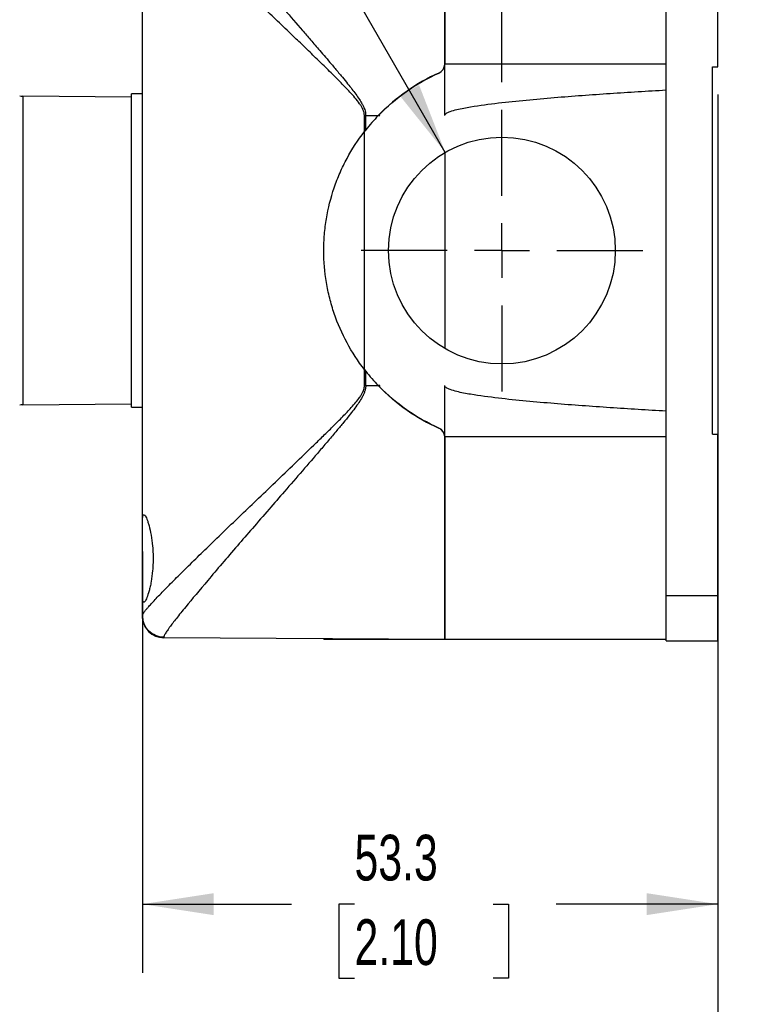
# Model space of a CAD drawing. Header units: millimetres. Extents: x 13 to 546, y 13 to 419.
# Tile 10 of 19: x 247 to 316, y 97 to 188. Entities that reach past the tile are written whole.
import ezdxf

# ---------------------------------------------------------------- set-up
doc = ezdxf.new("R2010")
doc.units = ezdxf.units.MM
doc.header["$LTSCALE"] = 2
doc.linetypes.add('SLD-Center', pattern=[19.05, 15.24, -1.27, 1.27, -1.27])
doc.linetypes.add('SLD-Solid', pattern=[0])
doc.layers.add('CENTER', color=40, linetype='SLD-Center')
doc.layers.add('DIMENSIONS', color=140, linetype='SLD-Solid', lineweight=25)
doc.styles.add('SLDTEXTSTYLE0', font='TXT', dxfattribs={"width": 0.7})
doc.dimstyles.new('SLDDIMSTYLE0', dxfattribs={"dimtxt": 4.316016, "dimasz": 6.604, "dimexe": 0, "dimexo": 0.0625, "dimgap": 1.079004, "dimtad": 0, "dimtih": 1, "dimtoh": 1, "dimrnd": 1e-09, "dimzin": 4, "dimdsep": 46, "dimtxsty": 'SLDTEXTSTYLE0', "dimsah": 1, "dimcen": 0.09, "dimadec": 0, "dimazin": 1, "dimtfac": 1, "dimtofl": 0, "dimtmove": 0, "dimatfit": 3, "dimfxl": 0, "dimfrac": 2, "dimtolj": 1, "dimtzin": 12, "dimarcsym": 0})
doc.dimstyles.new('SLDDIMSTYLE1', dxfattribs={"dimtxt": 4.316016, "dimasz": 6.604, "dimexe": 0, "dimexo": 0.0625, "dimgap": 1.079004, "dimtad": 0, "dimtih": 1, "dimtoh": 1, "dimrnd": 1e-09, "dimzin": 12, "dimdsep": 46, "dimtxsty": 'SLDTEXTSTYLE0', "dimsah": 1, "dimcen": 0.09, "dimadec": 0, "dimazin": 3, "dimtfac": 1, "dimtofl": 0, "dimtmove": 0, "dimatfit": 3, "dimfxl": 0, "dimfrac": 2, "dimtolj": 1, "dimtzin": 12, "dimarcsym": 0})
doc.dimstyles.new('SLDDIMSTYLE2', dxfattribs={"dimtxt": 4.316016, "dimasz": 6.604, "dimexe": 0, "dimexo": 0.0625, "dimgap": 1.079004, "dimtad": 0, "dimtih": 1, "dimtoh": 1, "dimrnd": 1e-09, "dimzin": 12, "dimdsep": 46, "dimtxsty": 'SLDTEXTSTYLE0', "dimsah": 1, "dimcen": 0, "dimadec": 0, "dimazin": 3, "dimtfac": 1, "dimtofl": 0, "dimtmove": 0, "dimatfit": 3, "dimfxl": 0, "dimfrac": 2, "dimtolj": 1, "dimtzin": 12, "dimarcsym": 0})

# ---------------------------------------------------------------- blocks, each defined once
blk = doc.blocks.new('_D_2')
at = {"layer": 'DIMENSIONS'}
for p, q in [((252.47, 235.214), (231.08, 235.214)), ((286.909, 175.564), (252.47, 235.214))]:
    blk.add_line(p, q, dxfattribs=at)
blk.add_solid([(286.909, 175.564), (284.487, 181.792), (282.727, 180.776)], dxfattribs=at)
at = {"layer": 'DIMENSIONS', "char_height": 4.2333, "attachment_point": 1, "style": 'SLDTEXTSTYLE0'}
for s, insert in [('M20', (215.966, 244.101)), ('M25', (215.966, 237.241)), ('KNOCKOUT', (205.688, 230.381))]:
    blk.add_mtext(s, dxfattribs=dict(at, insert=insert))
blk = doc.blocks.new('_D_3')
at = {"layer": 'DIMENSIONS'}
for p, q in [((292.159, 182.051), (292.159, 233.207)), ((312.159, 205.158), (312.159, 233.207)), ((292.159, 226.857), (312.159, 226.857)), ((312.159, 226.857), (322.218, 226.857)), ((328.066, 226.857), (326.617, 226.857)), ((326.617, 226.857), (326.617, 219.998)), ((340.891, 226.857), (342.341, 226.857)), ((342.341, 226.857), (342.341, 219.998)), ((326.617, 219.998), (328.066, 219.998)), ((342.341, 219.998), (340.891, 219.998))]:
    blk.add_line(p, q, dxfattribs=at)
for points in [[(292.159, 226.857), (298.763, 225.841), (298.763, 227.873)], [(312.159, 226.857), (305.555, 227.873), (305.555, 225.841)]]:
    blk.add_solid(points, dxfattribs=at)
at = {"layer": 'DIMENSIONS', "char_height": 4.2333, "attachment_point": 1, "style": 'SLDTEXTSTYLE0'}
for s, insert in [('20.0', (328.066, 233.281)), ('0.79', (328.066, 225.455))]:
    blk.add_mtext(s, dxfattribs=dict(at, insert=insert))
blk = doc.blocks.new('_D_4')
at = {"layer": 'DIMENSIONS'}
for p, q in [((312.159, 180.931), (312.159, 99.61)), ((258.859, 138.617), (258.859, 99.61)), ((258.859, 105.96), (272.659, 105.96)), ((278.506, 105.96), (277.057, 105.96)), ((277.057, 105.96), (277.057, 99.1)), ((291.332, 105.96), (292.781, 105.96)), ((292.781, 105.96), (292.781, 99.1)), ((312.159, 105.96), (297.18, 105.96)), ((277.057, 99.1), (278.506, 99.1)), ((292.781, 99.1), (291.332, 99.1))]:
    blk.add_line(p, q, dxfattribs=at)
for points in [[(258.859, 105.96), (265.463, 104.944), (265.463, 106.976)], [(312.159, 105.96), (305.555, 106.976), (305.555, 104.944)]]:
    blk.add_solid(points, dxfattribs=at)
at = {"layer": 'DIMENSIONS', "char_height": 4.2333, "attachment_point": 1, "style": 'SLDTEXTSTYLE0'}
for s, insert in [('53.3', (278.506, 112.383)), ('2.10', (278.506, 104.557))]:
    blk.add_mtext(s, dxfattribs=dict(at, insert=insert))
blk = doc.blocks.new('_D_5')
at = {"layer": 'DIMENSIONS'}
for p, q in [((209.339, 163.931), (209.339, 76.256)), ((312.159, 127.784), (312.159, 76.256)), ((209.339, 82.606), (242.479, 82.606)), ((248.327, 82.606), (246.878, 82.606)), ((246.878, 82.606), (246.878, 75.747)), ((261.153, 82.606), (262.602, 82.606)), ((262.602, 82.606), (262.602, 75.747)), ((312.159, 82.606), (267, 82.606)), ((246.878, 75.747), (248.327, 75.747)), ((262.602, 75.747), (261.153, 75.747))]:
    blk.add_line(p, q, dxfattribs=at)
for points in [[(209.339, 82.606), (215.943, 81.59), (215.943, 83.622)], [(312.159, 82.606), (305.555, 83.622), (305.555, 81.59)]]:
    blk.add_solid(points, dxfattribs=at)
at = {"layer": 'DIMENSIONS', "char_height": 4.2333, "attachment_point": 1, "style": 'SLDTEXTSTYLE0'}
for s, insert in [('102.8', (246.532, 89.029)), ('4.05', (248.327, 81.204))]:
    blk.add_mtext(s, dxfattribs=dict(at, insert=insert))
blk = doc.blocks.new('SW_CENTERMARKSYMBOL_8')
at = {"layer": 'CENTER', "color": 0}
for p, q in [((0, 5.08), (0, 13.04)), ((0, 0), (0, 2.54)), ((-5.08, 0), (-13.04, 0)), ((0, 0), (-2.54, 0)), ((0, 0), (0, -2.54)), ((0, 0), (2.54, 0)), ((5.08, 0), (13.04, 0)), ((0, -5.08), (0, -13.04))]:
    blk.add_line(p, q, dxfattribs=at)

msp = doc.modelspace()

# ---------------------------------------------------------------- linework, layer by layer
for p, q in [((286.859, 202.471), (286.859, 183.732)), ((286.859, 183.732), (286.859, 202.471)), ((307.359, 181.342), (307.359, 198.418)), ((312.159, 183.471), (312.159, 198.418)), ((258.859, 141.157), (258.859, 191.786)), ((286.859, 178.971), (286.859, 183.732)), ((307.359, 183.732), (286.859, 183.732)), ((311.659, 183.471), (312.159, 183.471)), ((311.659, 149.471), (311.659, 183.471)), ((257.859, 180.671), (247.791, 180.759)), ((247.791, 180.759), (247.791, 152.183)), ((258.859, 180.971), (257.859, 180.971)), ((257.859, 151.971), (257.859, 180.971)), ((307.359, 151.601), (307.359, 181.342)), ((279.425, 177.489), (279.425, 178.971)), ((279.544, 178.971), (279.425, 178.971)), ((279.544, 178.971), (280.707, 178.971)), ((279.544, 177.641), (279.544, 178.971)), ((280.707, 178.971), (280.859, 178.971)), ((280.783, 179.05), (280.859, 178.971)), ((279.425, 155.453), (279.425, 177.489)), ((286.859, 175.535), (286.859, 157.407)), ((279.425, 153.971), (279.425, 155.453)), ((279.544, 153.971), (279.544, 155.302)), ((279.425, 153.971), (279.544, 153.971)), ((279.544, 153.971), (280.707, 153.971)), ((280.859, 153.971), (280.707, 153.971)), ((280.859, 153.971), (280.783, 153.893)), ((286.859, 149.211), (286.859, 153.971)), ((247.791, 152.183), (257.859, 152.271)), ((257.859, 151.971), (258.859, 151.971)), ((307.359, 134.524), (307.359, 151.601)), ((307.359, 149.211), (286.859, 149.211)), ((286.859, 149.211), (286.859, 130.471)), ((286.859, 130.471), (286.859, 149.211)), ((311.659, 149.471), (312.159, 149.471)), ((312.159, 134.524), (312.159, 149.471)), ((258.859, 134.786), (258.859, 141.157)), ((258.859, 132.675), (258.859, 134.786)), ((307.359, 134.524), (312.159, 134.524)), ((307.359, 130.324), (307.359, 134.524)), ((312.159, 130.324), (312.159, 134.524)), ((260.847, 130.623), (260.847, 130.68)), ((286.859, 130.471), (260.847, 130.623)), ((275.659, 130.536), (275.659, 130.471)), ((286.325, 130.471), (275.659, 130.471)), ((286.325, 130.474), (286.325, 130.471)), ((286.859, 130.471), (286.325, 130.471)), ((307.359, 130.471), (286.859, 130.471)), ((307.359, 130.324), (312.159, 130.324))]:
    msp.add_line(p, q)
msp.add_circle((292.159, 166.471), 10.5)
for centre, radius, start, end in [((285.959, 183.732), 0.9, 294.04208, 0), ((293.659, 166.471), 18, 114.04208, 135.66953), ((247.804, 182.259), 1.5, 258.25, 269.5), ((293.659, 166.471), 18, 136.01704, 141.64448), ((293.659, 166.471), 18, 141.64448, 142.25761), ((293.659, 166.471), 18, 217.74239, 218.35552), ((293.659, 166.471), 18, 218.35552, 223.98296), ((293.659, 166.471), 18, 224.33047, 245.95792), ((247.804, 150.683), 1.5, 90.5, 101.75), ((285.959, 149.211), 0.9, 0, 65.95792), ((260.859, 132.623), 2, 180, 269.66667)]:
    msp.add_arc(centre, radius, start, end)
for points, knots in [([(260.847, 202.262), (260.848, 202.252), (260.849, 202.23), (260.861, 202.189), (260.88, 202.14), (260.906, 202.083), (260.94, 202.018), (260.981, 201.946), (261.03, 201.866), (261.086, 201.777), (261.15, 201.681), (261.221, 201.578), (261.3, 201.466), (261.386, 201.346), (261.48, 201.218), (261.582, 201.083), (261.69, 200.939), (261.807, 200.787), (261.931, 200.628), (262.062, 200.461), (262.302, 200.158), (262.682, 199.686), (263.246, 198.999), (263.886, 198.229), (264.786, 197.16), (266.027, 195.703), (267.528, 193.954), (269.069, 192.171), (270.532, 190.483), (272.086, 188.697), (273.378, 187.21), (274.465, 185.955), (275.36, 184.915), (276.229, 183.896), (276.891, 183.11), (277.359, 182.554), (277.743, 182.083), (278.163, 181.556), (278.539, 181.065), (278.869, 180.605), (279.126, 180.203), (279.298, 179.886), (279.407, 179.64), (279.484, 179.407), (279.534, 179.185), (279.54, 179.041), (279.544, 178.971)], [0, 0, 0, 0, 0.010436, 0.020898, 0.031388, 0.041909, 0.052465, 0.063059, 0.073695, 0.084374, 0.095101, 0.105879, 0.116709, 0.127596, 0.138542, 0.149551, 0.160624, 0.171764, 0.182975, 0.194259, 0.205619, 0.241895, 0.27925, 0.317752, 0.357465, 0.428747, 0.505272, 0.565071, 0.629207, 0.687736, 0.752687, 0.781669, 0.814436, 0.856638, 0.882267, 0.891316, 0.910789, 0.927479, 0.941389, 0.956635, 0.969472, 0.976683, 0.983285, 0.989326, 0.99487, 1, 1, 1, 1]), ([(279.425, 178.971), (279.418, 179.065), (279.402, 179.263), (279.298, 179.54), (279.155, 179.812), (278.783, 180.369), (278.095, 181.143), (277.105, 182.17), (276.081, 183.182), (275.033, 184.204), (274.004, 185.199), (272.838, 186.319), (271.569, 187.534), (270.199, 188.846), (268.869, 190.122), (267.584, 191.354), (266.485, 192.41), (265.576, 193.286), (264.83, 194.007), (264.13, 194.687), (263.451, 195.35), (262.796, 195.993), (262.171, 196.612), (261.601, 197.181), (261.007, 197.781), (260.416, 198.386), (259.872, 198.962), (259.348, 199.536), (259.138, 199.806), (259.011, 199.971)], [0, 0, 0, 0, 0.0073994, 0.0157004, 0.0231625, 0.0317244, 0.0687078, 0.1051249, 0.145281, 0.1838429, 0.2228424, 0.2612619, 0.3160067, 0.3682432, 0.4212213, 0.4749453, 0.5262065, 0.5610078, 0.5948763, 0.6278266, 0.6598747, 0.6949107, 0.7290561, 0.7623409, 0.7947972, 0.8414738, 0.8868398, 0.9310278, 1, 1, 1, 1]), ([(286.325, 182.91), (286.486, 182.981), (286.621, 183.099), (286.808, 183.388), (286.859, 183.559), (286.859, 183.732)], [0, 0, 0, 0, 0.5, 0.5, 1, 1, 1, 1]), ([(280.707, 178.971), (281.518, 179.811), (282.393, 180.556), (284.265, 181.868), (285.263, 182.436), (286.325, 182.91)], [0, 0, 0, 0, 0.5, 0.5, 1, 1, 1, 1]), ([(286.859, 178.971), (286.859, 179.027), (286.893, 179.075), (286.972, 179.151), (287.018, 179.182), (287.16, 179.263), (287.26, 179.305), (287.565, 179.417), (287.775, 179.475), (288.406, 179.63), (288.831, 179.709), (290.112, 179.926), (290.971, 180.037), (293.549, 180.339), (295.273, 180.495), (298.723, 180.779), (300.449, 180.904), (303.903, 181.135), (305.631, 181.242), (307.359, 181.342)], [0, 0, 0, 0, 0.007813, 0.007813, 0.015625, 0.015625, 0.03125, 0.03125, 0.0625, 0.0625, 0.125, 0.125, 0.25, 0.25, 0.5, 0.5, 0.75, 0.75, 1, 1, 1, 1]), ([(279.425, 155.453), (278.814, 156.242), (278.278, 157.07), (277.346, 158.8), (276.95, 159.702), (276.467, 161.115), (276.326, 161.591), (276.085, 162.548), (275.984, 163.03), (275.742, 164.485), (275.659, 165.468), (275.659, 166.962), (275.679, 167.461), (275.761, 168.447), (275.822, 168.936), (276.063, 170.392), (276.304, 171.348), (276.785, 172.759), (276.966, 173.223), (277.361, 174.129), (277.577, 174.572), (278.277, 175.872), (278.814, 176.7), (279.425, 177.489)], [0, 0, 0, 0, 0.125, 0.125, 0.25, 0.25, 0.3125, 0.3125, 0.375, 0.375, 0.5, 0.5, 0.5625, 0.5625, 0.625, 0.625, 0.75, 0.75, 0.8125, 0.8125, 0.875, 0.875, 1, 1, 1, 1]), ([(279.425, 155.453), (278.814, 156.242), (278.278, 157.07), (277.346, 158.8), (276.95, 159.702), (276.467, 161.115), (276.326, 161.591), (276.085, 162.548), (275.984, 163.03), (275.742, 164.485), (275.659, 165.468), (275.659, 166.962), (275.679, 167.461), (275.761, 168.447), (275.822, 168.936), (276.063, 170.392), (276.304, 171.348), (276.785, 172.759), (276.966, 173.223), (277.361, 174.129), (277.577, 174.572), (278.277, 175.872), (278.814, 176.7), (279.425, 177.489)], [0, 0, 0, 0, 0.125, 0.125, 0.25, 0.25, 0.3125, 0.3125, 0.375, 0.375, 0.5, 0.5, 0.5625, 0.5625, 0.625, 0.625, 0.75, 0.75, 0.8125, 0.8125, 0.875, 0.875, 1, 1, 1, 1]), ([(258.859, 132.675), (258.86, 132.685), (258.861, 132.705), (258.874, 132.743), (258.895, 132.788), (258.924, 132.84), (258.961, 132.9), (259.006, 132.966), (259.06, 133.04), (259.122, 133.121), (259.193, 133.208), (259.271, 133.303), (259.358, 133.406), (259.602, 133.686), (260.113, 134.243), (261.038, 135.198), (262.167, 136.329), (263.425, 137.567), (264.832, 138.939), (266.773, 140.817), (269.477, 143.405), (272.336, 146.133), (274.442, 148.167), (275.612, 149.305), (276.519, 150.194), (277.38, 151.055), (278.103, 151.813), (278.619, 152.399), (278.939, 152.807), (279.154, 153.131), (279.283, 153.373), (279.366, 153.589), (279.415, 153.783), (279.422, 153.91), (279.425, 153.971)], [0, 0, 0, 0, 0.010558, 0.021137, 0.031739, 0.042368, 0.053026, 0.063716, 0.074441, 0.085204, 0.096007, 0.106853, 0.117745, 0.128686, 0.191014, 0.256276, 0.317841, 0.382337, 0.442955, 0.507436, 0.625677, 0.755283, 0.816921, 0.848848, 0.878493, 0.912222, 0.939863, 0.956452, 0.970287, 0.978306, 0.985291, 0.990582, 0.995453, 1, 1, 1, 1]), ([(279.544, 153.971), (279.543, 153.932), (279.541, 153.853), (279.525, 153.732), (279.5, 153.607), (279.464, 153.478), (279.419, 153.344), (279.364, 153.207), (279.299, 153.065), (279.224, 152.919), (279.074, 152.656), (278.813, 152.256), (278.433, 151.735), (277.982, 151.158), (277.461, 150.513), (276.811, 149.734), (276.069, 148.858), (275.004, 147.615), (273.649, 146.04), (272.082, 144.236), (270.529, 142.452), (269.07, 140.771), (267.104, 138.503), (264.915, 135.943), (263.087, 133.756), (261.987, 132.395), (261.495, 131.752), (261.241, 131.396), (261.119, 131.218), (261.02, 131.064), (260.943, 130.933), (260.888, 130.825), (260.853, 130.738), (260.849, 130.699), (260.847, 130.68)], [0, 0, 0, 0, 0.002874, 0.005872, 0.009012, 0.01231, 0.015779, 0.01943, 0.023273, 0.027318, 0.031571, 0.045697, 0.062608, 0.079439, 0.100006, 0.124312, 0.155108, 0.185925, 0.247527, 0.313092, 0.370894, 0.435047, 0.495004, 0.6264, 0.745134, 0.81021, 0.872141, 0.890793, 0.909291, 0.927648, 0.945882, 0.964008, 0.982042, 1, 1, 1, 1]), ([(286.325, 150.033), (285.263, 150.507), (284.265, 151.074), (282.393, 152.386), (281.518, 153.131), (280.707, 153.971)], [0, 0, 0, 0, 0.5, 0.5, 1, 1, 1, 1]), ([(307.359, 151.601), (305.63, 151.701), (303.902, 151.807), (300.447, 152.039), (298.72, 152.163), (295.269, 152.447), (293.545, 152.604), (290.965, 152.906), (290.106, 153.018), (288.826, 153.234), (288.4, 153.314), (287.77, 153.469), (287.561, 153.527), (287.256, 153.639), (287.156, 153.681), (287.016, 153.762), (286.97, 153.793), (286.892, 153.868), (286.859, 153.916), (286.859, 153.971)], [0, 0, 0, 0, 0.25, 0.25, 0.5, 0.5, 0.75, 0.75, 0.875, 0.875, 0.9375, 0.9375, 0.96875, 0.96875, 0.984375, 0.984375, 0.992187, 0.992187, 1, 1, 1, 1]), ([(286.859, 149.211), (286.859, 149.383), (286.809, 149.553), (286.623, 149.843), (286.486, 149.961), (286.325, 150.033)], [0, 0, 0, 0, 0.5, 0.5, 1, 1, 1, 1]), ([(258.859, 141.157), (258.859, 141.394), (258.865, 141.583), (258.889, 141.796), (258.899, 141.856), (258.924, 141.947), (258.94, 141.979), (258.975, 142.018), (258.996, 142.024), (259.042, 142.01), (259.067, 141.99), (259.149, 141.891), (259.212, 141.771), (259.312, 141.526), (259.346, 141.432), (259.414, 141.223), (259.449, 141.107), (259.551, 140.732), (259.615, 140.447), (259.728, 139.805), (259.773, 139.462), (259.821, 138.917), (259.834, 138.728), (259.85, 138.353), (259.854, 138.164), (259.855, 137.786), (259.85, 137.595), (259.834, 137.217), (259.822, 137.032), (259.774, 136.488), (259.727, 136.137), (259.644, 135.661), (259.614, 135.51), (259.55, 135.222), (259.517, 135.086), (259.415, 134.711), (259.346, 134.501), (259.212, 134.17), (259.15, 134.054), (259.067, 133.953), (259.042, 133.933), (258.996, 133.918), (258.976, 133.924), (258.94, 133.962), (258.925, 133.995), (258.899, 134.086), (258.889, 134.145), (258.865, 134.356), (258.859, 134.549), (258.859, 134.786)], [0, 0, 0, 0, 0.0625, 0.0625, 0.09375, 0.09375, 0.125, 0.125, 0.15625, 0.15625, 0.1875, 0.1875, 0.25, 0.25, 0.28125, 0.28125, 0.3125, 0.3125, 0.375, 0.375, 0.4375, 0.4375, 0.46875, 0.46875, 0.5, 0.5, 0.53125, 0.53125, 0.5625, 0.5625, 0.625, 0.625, 0.65625, 0.65625, 0.6875, 0.6875, 0.75, 0.75, 0.8125, 0.8125, 0.84375, 0.84375, 0.875, 0.875, 0.90625, 0.90625, 0.9375, 0.9375, 1, 1, 1, 1]), ([(260.847, 130.68), (260.319, 130.683), (259.813, 130.895), (259.068, 131.642), (258.859, 132.148), (258.859, 132.675)], [0, 0, 0, 0, 0.5, 0.5, 1, 1, 1, 1])]:
    msp.add_open_spline(points, degree=3, knots=knots)
for points in [[(279.425, 177.489), (279.464, 177.54), (279.504, 177.591), (279.544, 177.641)], [(279.544, 155.302), (279.504, 155.352), (279.464, 155.402), (279.425, 155.453)], [(258.859, 132.675), (258.859, 132.64), (258.859, 132.623), (258.859, 132.623)]]:
    msp.add_open_spline(points, degree=3)

# ---------------------------------------------------------------- block references
at = {"layer": 'CENTER'}
msp.add_blockref('SW_CENTERMARKSYMBOL_8', (292.159, 166.471), dxfattribs=at)

# ---------------------------------------------------------------- dimensions: what is measured, and where the dimension line sits
at = {"layer": 'DIMENSIONS'}
dim = msp.add_diameter_dim_2p(p1=(297.409, 157.378), p2=(286.909, 175.564), text='M20\\PM25\\PKNOCKOUT', dimstyle='SLDDIMSTYLE2', override={"dimpost": '<>'}, dxfattribs=at)
dim.commit()
dim.dimension.update_dxf_attribs({"geometry": '_D_2', "text_midpoint": (221.935, 235.214), "dimtype": 163})
for base, p1, p2, dimstyle, picture, middle in [((292.159, 226.857), (312.159, 202.618), (292.159, 179.511), 'SLDDIMSTYLE0', '_D_3', (334.479, 226.857)), ((258.859, 105.96), (312.159, 183.471), (258.859, 141.157), 'SLDDIMSTYLE1', '_D_4', (284.919, 105.96))]:
    dim = msp.add_linear_dim(base=base, p1=p1, p2=p2, dimstyle=dimstyle, dxfattribs=at)
    dim.commit()
    dim.dimension.update_dxf_attribs({"geometry": picture, "text_midpoint": middle, "dimtype": 160})
dim = msp.add_linear_dim(base=(312.159, 82.606), p1=(209.339, 166.471), p2=(312.159, 130.324), angle=0, dimstyle='SLDDIMSTYLE1', dxfattribs=at)
dim.commit()
dim.dimension.update_dxf_attribs({"geometry": '_D_5', "text_midpoint": (254.74, 82.606), "dimtype": 160})

doc.saveas('drawing.dxf')
